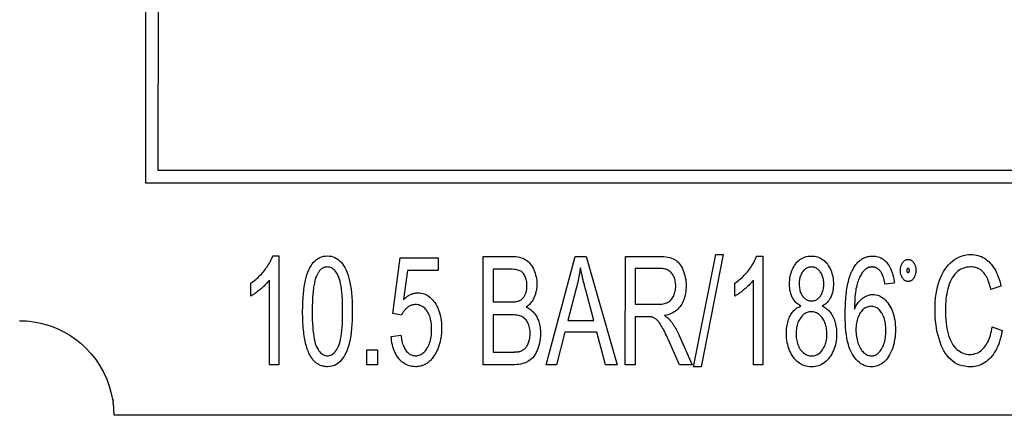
# Model space of a CAD drawing. Header units: millimetres. Extents: x 266 to 437, y 88 to 323.
# Tile 5 of 9: x 312 to 326, y 303 to 309. Entities that reach past the tile are written whole.
import ezdxf

# ---------------------------------------------------------------- set-up
doc = ezdxf.new("R2010")
doc.units = ezdxf.units.MM
doc.layers.add('DETAIL', color=2, linetype='Continuous')

msp = doc.modelspace()

# ---------------------------------------------------------------- linework, layer by layer
at = {"layer": 'DETAIL'}
for p, q in [((314.133, 306.481), (314.134, 314.52)), ((314.301, 314.339), (314.299, 306.661)), ((314.299, 306.661), (333.954, 306.658)), ((334.134, 306.477), (314.133, 306.481)), ((315.884, 305.474), (315.967, 305.474)), ((315.967, 305.474), (315.967, 303.968)), ((317.541, 304.678), (317.643, 305.449)), ((317.643, 305.449), (318.166, 305.449)), ((318.166, 305.449), (318.166, 305.272)), ((318.787, 303.968), (318.787, 305.468)), ((318.787, 305.468), (319.182, 305.468)), ((319.656, 303.968), (320.059, 305.468)), ((320.059, 305.468), (320.209, 305.468)), ((320.209, 305.468), (320.637, 303.968)), ((320.75, 303.968), (320.751, 305.468)), ((320.751, 305.468), (321.216, 305.468)), ((321.693, 303.942), (321.998, 305.493)), ((322.102, 305.493), (321.798, 303.942)), ((321.998, 305.493), (322.102, 305.493)), ((322.564, 305.473), (322.647, 305.473)), ((322.647, 305.473), (322.647, 303.967)), ((319.136, 305.291), (318.926, 305.291)), ((318.926, 305.291), (318.926, 304.838)), ((321.222, 305.302), (320.889, 305.302)), ((320.889, 305.302), (320.889, 304.806)), ((317.745, 305.273), (317.689, 304.87)), ((318.166, 305.272), (317.745, 305.273)), ((315.58, 304.92), (315.58, 305.098)), ((315.838, 303.968), (315.838, 305.141)), ((320.074, 305.024), (319.957, 304.583)), ((322.261, 304.919), (322.261, 305.097)), ((322.518, 303.967), (322.518, 305.14)), ((324.463, 305.099), (324.335, 305.084)), ((325.935, 305.056), (325.798, 305.009)), ((320.315, 304.583), (320.205, 304.999)), ((318.926, 304.838), (319.153, 304.838)), ((320.889, 304.806), (321.187, 304.806)), ((317.662, 304.655), (317.541, 304.678)), ((319.168, 304.661), (318.926, 304.661)), ((318.926, 304.661), (318.926, 304.145)), ((320.889, 304.634), (320.889, 303.968)), ((321.05, 304.634), (320.889, 304.634)), ((312.388, 304.579), (312.391, 304.579)), ((319.957, 304.583), (320.315, 304.583)), ((325.815, 304.494), (325.953, 304.443)), ((317.518, 304.361), (317.653, 304.377)), ((319.917, 304.422), (319.802, 303.968)), ((320.358, 304.422), (319.917, 304.422)), ((320.479, 303.968), (320.358, 304.422)), ((321.492, 304.376), (321.674, 303.967)), ((321.5, 303.967), (321.362, 304.28)), ((317.183, 303.968), (317.183, 304.177)), ((317.183, 304.177), (317.33, 304.177)), ((317.33, 304.177), (317.33, 303.968)), ((318.926, 304.145), (319.187, 304.145)), ((315.967, 303.968), (315.838, 303.968)), ((317.33, 303.968), (317.183, 303.968)), ((319.187, 303.968), (318.787, 303.968)), ((319.802, 303.968), (319.656, 303.968)), ((320.637, 303.968), (320.479, 303.968)), ((320.889, 303.968), (320.75, 303.968)), ((321.674, 303.967), (321.5, 303.967)), ((321.798, 303.942), (321.693, 303.942)), ((322.647, 303.967), (322.518, 303.967)), ((313.688, 303.478), (313.674, 303.473)), ((313.688, 303.278), (362.368, 303.27))]:
    msp.add_line(p, q, dxfattribs=at)
at = {"layer": 'DETAIL', "flags": 128}
for points in [[(315.58, 305.098), (315.598, 305.11), (315.616, 305.123), (315.633, 305.136), (315.649, 305.149), (315.666, 305.163), (315.681, 305.178), (315.697, 305.193), (315.712, 305.208), (315.727, 305.224), (315.741, 305.24), (315.755, 305.256), (315.769, 305.273), (315.782, 305.291), (315.795, 305.308), (315.807, 305.325), (315.818, 305.342), (315.828, 305.359), (315.838, 305.375), (315.848, 305.392), (315.856, 305.409), (315.864, 305.425), (315.871, 305.442), (315.878, 305.458), (315.884, 305.474)], [(316.296, 304.708), (316.297, 304.773), (316.299, 304.835), (316.302, 304.893), (316.306, 304.948), (316.311, 305), (316.318, 305.049), (316.326, 305.095), (316.335, 305.137), (316.345, 305.176), (316.356, 305.213), (316.368, 305.248), (316.382, 305.28), (316.397, 305.31), (316.413, 305.338), (316.43, 305.364), (316.448, 305.387), (316.468, 305.407), (316.489, 305.425), (316.511, 305.44), (316.534, 305.452), (316.558, 305.462), (316.584, 305.469), (316.611, 305.473), (316.639, 305.474)], [(316.639, 305.474), (316.667, 305.473), (316.693, 305.469), (316.718, 305.462), (316.742, 305.452), (316.765, 305.44), (316.787, 305.425), (316.807, 305.408), (316.827, 305.388), (316.845, 305.366), (316.862, 305.341), (316.878, 305.315), (316.892, 305.285), (316.906, 305.254), (316.918, 305.22), (316.93, 305.184), (316.94, 305.146), (316.949, 305.105), (316.958, 305.062), (316.965, 305.016), (316.971, 304.965), (316.975, 304.908), (316.978, 304.846), (316.98, 304.78), (316.981, 304.708)], [(319.182, 305.468), (319.211, 305.467), (319.239, 305.465), (319.265, 305.461), (319.29, 305.456), (319.313, 305.45), (319.335, 305.442), (319.356, 305.433), (319.375, 305.422), (319.392, 305.41), (319.409, 305.396), (319.425, 305.381), (319.439, 305.364), (319.453, 305.346), (319.466, 305.326), (319.478, 305.305), (319.488, 305.282), (319.498, 305.258), (319.506, 305.234), (319.513, 305.21), (319.519, 305.185), (319.524, 305.16), (319.527, 305.135), (319.529, 305.109), (319.529, 305.084)], [(321.216, 305.468), (321.25, 305.467), (321.282, 305.465), (321.312, 305.462), (321.34, 305.457), (321.365, 305.452), (321.389, 305.445), (321.41, 305.436), (321.43, 305.427), (321.447, 305.416), (321.464, 305.403), (321.48, 305.388), (321.495, 305.371), (321.509, 305.352), (321.523, 305.331), (321.535, 305.309), (321.546, 305.284), (321.556, 305.258), (321.565, 305.231), (321.573, 305.204), (321.579, 305.176), (321.584, 305.148), (321.587, 305.119), (321.589, 305.089), (321.59, 305.058)], [(322.261, 305.097), (322.278, 305.109), (322.296, 305.122), (322.313, 305.135), (322.329, 305.148), (322.346, 305.162), (322.362, 305.177), (322.377, 305.192), (322.392, 305.207), (322.407, 305.223), (322.422, 305.239), (322.436, 305.255), (322.449, 305.272), (322.463, 305.29), (322.475, 305.307), (322.487, 305.324), (322.498, 305.341), (322.509, 305.358), (322.519, 305.374), (322.528, 305.391), (322.536, 305.408), (322.544, 305.424), (322.551, 305.44), (322.558, 305.457), (322.564, 305.473)], [(323.018, 305.087), (323.018, 305.113), (323.02, 305.14), (323.023, 305.165), (323.027, 305.19), (323.032, 305.214), (323.038, 305.237), (323.046, 305.26), (323.054, 305.281), (323.064, 305.302), (323.075, 305.323), (323.087, 305.343), (323.1, 305.361), (323.114, 305.379), (323.129, 305.396), (323.145, 305.41), (323.161, 305.423), (323.178, 305.435), (323.196, 305.445), (323.214, 305.454), (323.234, 305.461), (323.254, 305.466), (323.275, 305.47), (323.296, 305.472), (323.318, 305.473)], [(323.318, 305.473), (323.341, 305.472), (323.363, 305.47), (323.384, 305.466), (323.404, 305.46), (323.424, 305.453), (323.443, 305.444), (323.461, 305.434), (323.478, 305.422), (323.495, 305.409), (323.511, 305.394), (323.526, 305.377), (323.54, 305.359), (323.553, 305.34), (323.566, 305.32), (323.577, 305.299), (323.586, 305.278), (323.595, 305.256), (323.603, 305.233), (323.609, 305.209), (323.614, 305.185), (323.618, 305.16), (323.621, 305.135), (323.623, 305.109), (323.624, 305.082)], [(323.899, 305.301), (323.907, 305.315), (323.916, 305.329), (323.925, 305.341), (323.934, 305.354), (323.943, 305.365), (323.953, 305.376), (323.962, 305.387), (323.972, 305.397), (323.983, 305.406), (323.993, 305.414), (324.004, 305.422), (324.015, 305.43), (324.026, 305.437), (324.037, 305.443), (324.049, 305.449), (324.061, 305.454), (324.073, 305.458), (324.085, 305.462), (324.098, 305.465), (324.111, 305.468), (324.124, 305.47), (324.137, 305.472), (324.151, 305.472), (324.164, 305.473)], [(324.164, 305.473), (324.185, 305.472), (324.204, 305.47), (324.223, 305.467), (324.242, 305.462), (324.26, 305.455), (324.277, 305.448), (324.293, 305.439), (324.309, 305.429), (324.325, 305.417), (324.34, 305.404), (324.354, 305.389), (324.367, 305.373), (324.38, 305.356), (324.392, 305.338), (324.403, 305.319), (324.413, 305.299), (324.423, 305.277), (324.431, 305.255), (324.438, 305.232), (324.445, 305.207), (324.451, 305.182), (324.456, 305.155), (324.46, 305.127), (324.463, 305.099)], [(324.548, 305.273), (324.548, 305.283), (324.549, 305.294), (324.55, 305.304), (324.551, 305.313), (324.553, 305.323), (324.556, 305.332), (324.559, 305.341), (324.562, 305.35), (324.566, 305.358), (324.57, 305.366), (324.574, 305.374), (324.58, 305.382), (324.585, 305.389), (324.59, 305.395), (324.596, 305.401), (324.602, 305.406), (324.608, 305.411), (324.614, 305.415), (324.621, 305.419), (324.627, 305.421), (324.634, 305.424), (324.641, 305.425), (324.648, 305.426), (324.655, 305.426)], [(324.655, 305.426), (324.662, 305.426), (324.669, 305.425), (324.676, 305.424), (324.683, 305.421), (324.69, 305.419), (324.696, 305.415), (324.703, 305.411), (324.709, 305.406), (324.714, 305.401), (324.72, 305.395), (324.726, 305.389), (324.731, 305.382), (324.736, 305.374), (324.74, 305.366), (324.744, 305.358), (324.748, 305.349), (324.751, 305.341), (324.754, 305.332), (324.757, 305.323), (324.759, 305.313), (324.76, 305.304), (324.761, 305.294), (324.762, 305.283), (324.762, 305.273)], [(325.026, 304.728), (325.027, 304.786), (325.03, 304.842), (325.035, 304.896), (325.042, 304.948), (325.051, 304.998), (325.061, 305.046), (325.074, 305.093), (325.089, 305.138), (325.105, 305.18), (325.123, 305.22), (325.143, 305.257), (325.164, 305.291), (325.187, 305.323), (325.212, 305.352), (325.239, 305.379), (325.267, 305.403), (325.296, 305.424), (325.326, 305.442), (325.357, 305.458), (325.389, 305.471), (325.421, 305.48), (325.454, 305.487), (325.487, 305.492), (325.521, 305.493)], [(325.521, 305.493), (325.547, 305.492), (325.572, 305.49), (325.597, 305.486), (325.62, 305.48), (325.643, 305.473), (325.666, 305.464), (325.687, 305.454), (325.708, 305.442), (325.729, 305.428), (325.748, 305.413), (325.767, 305.397), (325.785, 305.378), (325.803, 305.358), (325.819, 305.337), (325.835, 305.315), (325.85, 305.291), (325.864, 305.266), (325.877, 305.24), (325.889, 305.213), (325.9, 305.184), (325.91, 305.154), (325.919, 305.123), (325.928, 305.09), (325.935, 305.056)], [(316.637, 305.322), (316.63, 305.322), (316.623, 305.321), (316.615, 305.32), (316.609, 305.319), (316.602, 305.317), (316.595, 305.315), (316.589, 305.313), (316.582, 305.31), (316.576, 305.307), (316.57, 305.303), (316.563, 305.299), (316.557, 305.295), (316.552, 305.29), (316.546, 305.285), (316.54, 305.28), (316.535, 305.274), (316.529, 305.268), (316.524, 305.261), (316.519, 305.255), (316.514, 305.247), (316.509, 305.24), (316.504, 305.232), (316.5, 305.223), (316.495, 305.214)], [(316.848, 304.708), (316.848, 304.768), (316.847, 304.824), (316.845, 304.878), (316.842, 304.927), (316.838, 304.973), (316.833, 305.016), (316.828, 305.055), (316.821, 305.091), (316.814, 305.124), (316.806, 305.153), (316.798, 305.178), (316.788, 305.2), (316.778, 305.22), (316.767, 305.237), (316.756, 305.253), (316.744, 305.268), (316.732, 305.28), (316.72, 305.291), (316.707, 305.301), (316.694, 305.308), (316.68, 305.314), (316.666, 305.319), (316.652, 305.321), (316.637, 305.322)], [(319.392, 305.061), (319.392, 305.079), (319.391, 305.097), (319.389, 305.114), (319.386, 305.131), (319.382, 305.147), (319.378, 305.162), (319.373, 305.177), (319.367, 305.192), (319.36, 305.205), (319.353, 305.218), (319.345, 305.229), (319.337, 305.239), (319.327, 305.249), (319.317, 305.257), (319.307, 305.264), (319.296, 305.269), (319.283, 305.274), (319.268, 305.279), (319.252, 305.282), (319.233, 305.285), (319.212, 305.288), (319.189, 305.289), (319.163, 305.29), (319.136, 305.291)], [(320.131, 305.31), (320.129, 305.298), (320.127, 305.286), (320.125, 305.274), (320.123, 305.262), (320.121, 305.25), (320.119, 305.238), (320.117, 305.226), (320.115, 305.214), (320.113, 305.202), (320.11, 305.19), (320.108, 305.178), (320.106, 305.166), (320.103, 305.155), (320.101, 305.143), (320.098, 305.131), (320.096, 305.119), (320.093, 305.107), (320.091, 305.095), (320.088, 305.083), (320.085, 305.071), (320.082, 305.06), (320.079, 305.048), (320.077, 305.036), (320.074, 305.024)], [(320.205, 304.999), (320.201, 305.015), (320.197, 305.03), (320.193, 305.045), (320.189, 305.06), (320.185, 305.075), (320.182, 305.09), (320.178, 305.104), (320.175, 305.118), (320.171, 305.132), (320.168, 305.145), (320.165, 305.158), (320.161, 305.172), (320.158, 305.184), (320.155, 305.197), (320.153, 305.209), (320.15, 305.221), (320.147, 305.233), (320.144, 305.245), (320.142, 305.256), (320.14, 305.268), (320.137, 305.279), (320.135, 305.289), (320.133, 305.3), (320.131, 305.31)], [(321.447, 305.058), (321.446, 305.076), (321.445, 305.093), (321.443, 305.109), (321.441, 305.125), (321.437, 305.14), (321.433, 305.155), (321.428, 305.169), (321.423, 305.183), (321.416, 305.196), (321.409, 305.209), (321.401, 305.221), (321.392, 305.233), (321.383, 305.244), (321.373, 305.254), (321.361, 305.263), (321.349, 305.271), (321.336, 305.278), (321.323, 305.285), (321.308, 305.29), (321.292, 305.294), (321.276, 305.297), (321.259, 305.3), (321.241, 305.301), (321.222, 305.302)], [(323.321, 305.322), (323.308, 305.321), (323.297, 305.32), (323.285, 305.318), (323.274, 305.314), (323.263, 305.31), (323.253, 305.305), (323.243, 305.299), (323.233, 305.292), (323.224, 305.284), (323.215, 305.275), (323.206, 305.265), (323.198, 305.255), (323.191, 305.243), (323.184, 305.231), (323.177, 305.219), (323.172, 305.207), (323.167, 305.194), (323.162, 305.181), (323.159, 305.167), (323.156, 305.153), (323.153, 305.139), (323.152, 305.124), (323.151, 305.109), (323.15, 305.093)], [(323.491, 305.083), (323.491, 305.1), (323.49, 305.116), (323.488, 305.131), (323.486, 305.147), (323.483, 305.161), (323.479, 305.176), (323.474, 305.19), (323.469, 305.203), (323.464, 305.216), (323.457, 305.229), (323.45, 305.241), (323.442, 305.253), (323.434, 305.264), (323.425, 305.274), (323.417, 305.283), (323.407, 305.291), (323.398, 305.298), (323.388, 305.305), (323.377, 305.31), (323.367, 305.314), (323.356, 305.318), (323.344, 305.32), (323.333, 305.321), (323.321, 305.322)], [(323.786, 304.669), (323.786, 304.705), (323.787, 304.74), (323.788, 304.774), (323.789, 304.807), (323.791, 304.84), (323.793, 304.872), (323.796, 304.902), (323.798, 304.932), (323.802, 304.962), (323.806, 304.99), (323.81, 305.018), (323.814, 305.044), (323.819, 305.07), (323.824, 305.095), (323.83, 305.12), (323.836, 305.143), (323.843, 305.166), (323.85, 305.188), (323.857, 305.209), (323.865, 305.229), (323.873, 305.248), (323.881, 305.267), (323.89, 305.284), (323.899, 305.301)], [(324.156, 305.322), (324.151, 305.322), (324.146, 305.321), (324.141, 305.321), (324.136, 305.32), (324.131, 305.32), (324.126, 305.319), (324.122, 305.318), (324.117, 305.316), (324.112, 305.315), (324.107, 305.313), (324.103, 305.312), (324.098, 305.31), (324.094, 305.307), (324.089, 305.305), (324.085, 305.303), (324.08, 305.3), (324.076, 305.297), (324.071, 305.294), (324.067, 305.291), (324.063, 305.288), (324.059, 305.284), (324.055, 305.281), (324.051, 305.277), (324.047, 305.273)], [(324.286, 305.243), (324.281, 305.249), (324.277, 305.256), (324.272, 305.261), (324.267, 305.267), (324.263, 305.272), (324.258, 305.277), (324.253, 305.282), (324.248, 305.287), (324.243, 305.291), (324.238, 305.295), (324.232, 305.299), (324.227, 305.302), (324.222, 305.305), (324.216, 305.308), (324.21, 305.311), (324.205, 305.313), (324.199, 305.315), (324.193, 305.317), (324.187, 305.318), (324.181, 305.32), (324.175, 305.321), (324.169, 305.321), (324.163, 305.322), (324.156, 305.322)], [(324.655, 305.3), (324.653, 305.3), (324.652, 305.3), (324.65, 305.3), (324.649, 305.3), (324.648, 305.299), (324.647, 305.299), (324.645, 305.298), (324.644, 305.297), (324.643, 305.297), (324.642, 305.296), (324.642, 305.295), (324.641, 305.294), (324.64, 305.292), (324.639, 305.291), (324.639, 305.29), (324.638, 305.288), (324.638, 305.287), (324.637, 305.285), (324.637, 305.283), (324.637, 305.281), (324.636, 305.279), (324.636, 305.277), (324.636, 305.275), (324.636, 305.273)], [(324.674, 305.273), (324.674, 305.275), (324.674, 305.277), (324.673, 305.279), (324.673, 305.281), (324.673, 305.283), (324.672, 305.285), (324.672, 305.287), (324.672, 305.288), (324.671, 305.29), (324.67, 305.291), (324.67, 305.292), (324.669, 305.294), (324.668, 305.295), (324.667, 305.296), (324.666, 305.297), (324.665, 305.297), (324.664, 305.298), (324.663, 305.299), (324.662, 305.299), (324.661, 305.3), (324.659, 305.3), (324.658, 305.3), (324.656, 305.3), (324.655, 305.3)], [(325.518, 305.323), (325.488, 305.321), (325.46, 305.318), (325.433, 305.311), (325.407, 305.302), (325.382, 305.29), (325.359, 305.276), (325.337, 305.259), (325.316, 305.24), (325.297, 305.218), (325.279, 305.195), (325.262, 305.17), (325.247, 305.143), (325.234, 305.114), (325.222, 305.084), (325.211, 305.052), (325.202, 305.018), (325.195, 304.983), (325.188, 304.947), (325.182, 304.912), (325.177, 304.876), (325.174, 304.84), (325.171, 304.803), (325.17, 304.766), (325.169, 304.729)], [(325.798, 305.009), (325.792, 305.036), (325.785, 305.061), (325.778, 305.086), (325.77, 305.109), (325.762, 305.13), (325.753, 305.151), (325.744, 305.17), (325.735, 305.188), (325.725, 305.205), (325.714, 305.22), (325.704, 305.235), (325.692, 305.248), (325.68, 305.26), (325.668, 305.271), (325.655, 305.281), (325.642, 305.289), (325.628, 305.297), (325.614, 305.304), (325.599, 305.31), (325.584, 305.314), (325.568, 305.318), (325.552, 305.321), (325.535, 305.322), (325.518, 305.323)], [(316.495, 305.214), (316.49, 305.203), (316.485, 305.19), (316.48, 305.177), (316.475, 305.162), (316.47, 305.147), (316.466, 305.131), (316.462, 305.115), (316.458, 305.097), (316.455, 305.079), (316.451, 305.06), (316.448, 305.04), (316.445, 305.019), (316.443, 304.998), (316.44, 304.975), (316.438, 304.952), (316.436, 304.928), (316.434, 304.904), (316.433, 304.878), (316.432, 304.852), (316.431, 304.825), (316.43, 304.797), (316.429, 304.768), (316.429, 304.738), (316.429, 304.708)], [(324.047, 305.273), (324.037, 305.262), (324.027, 305.25), (324.018, 305.238), (324.009, 305.224), (324, 305.21), (323.992, 305.195), (323.984, 305.179), (323.977, 305.162), (323.97, 305.145), (323.963, 305.127), (323.957, 305.107), (323.951, 305.087), (323.945, 305.066), (323.94, 305.044), (323.935, 305.02), (323.931, 304.995), (323.927, 304.968), (323.924, 304.939), (323.921, 304.91), (323.918, 304.879), (323.917, 304.846), (323.915, 304.812), (323.914, 304.777), (323.914, 304.74)], [(324.335, 305.084), (324.333, 305.093), (324.332, 305.102), (324.33, 305.11), (324.329, 305.119), (324.327, 305.127), (324.325, 305.135), (324.323, 305.142), (324.322, 305.15), (324.32, 305.157), (324.318, 305.164), (324.316, 305.171), (324.314, 305.178), (324.312, 305.185), (324.31, 305.191), (324.307, 305.197), (324.305, 305.203), (324.303, 305.209), (324.301, 305.214), (324.298, 305.219), (324.296, 305.225), (324.293, 305.229), (324.291, 305.234), (324.288, 305.239), (324.286, 305.243)], [(324.655, 305.121), (324.648, 305.121), (324.641, 305.122), (324.634, 305.124), (324.627, 305.126), (324.621, 305.129), (324.614, 305.132), (324.608, 305.136), (324.602, 305.141), (324.596, 305.146), (324.59, 305.152), (324.585, 305.159), (324.58, 305.166), (324.574, 305.173), (324.57, 305.181), (324.566, 305.189), (324.562, 305.198), (324.559, 305.206), (324.556, 305.215), (324.553, 305.224), (324.551, 305.233), (324.55, 305.243), (324.549, 305.253), (324.548, 305.263), (324.548, 305.273)], [(324.636, 305.273), (324.636, 305.271), (324.636, 305.269), (324.636, 305.267), (324.637, 305.265), (324.637, 305.263), (324.637, 305.262), (324.638, 305.26), (324.638, 305.258), (324.639, 305.257), (324.639, 305.256), (324.64, 305.255), (324.641, 305.253), (324.642, 305.252), (324.642, 305.251), (324.643, 305.251), (324.644, 305.25), (324.645, 305.249), (324.647, 305.249), (324.648, 305.248), (324.649, 305.248), (324.65, 305.247), (324.652, 305.247), (324.653, 305.247), (324.655, 305.247)], [(324.655, 305.247), (324.656, 305.247), (324.658, 305.247), (324.659, 305.247), (324.661, 305.248), (324.662, 305.248), (324.663, 305.249), (324.664, 305.249), (324.665, 305.25), (324.666, 305.251), (324.667, 305.251), (324.668, 305.252), (324.669, 305.253), (324.67, 305.255), (324.67, 305.256), (324.671, 305.257), (324.672, 305.258), (324.672, 305.26), (324.672, 305.262), (324.673, 305.263), (324.673, 305.265), (324.673, 305.267), (324.674, 305.269), (324.674, 305.271), (324.674, 305.273)], [(324.762, 305.273), (324.762, 305.263), (324.761, 305.253), (324.76, 305.243), (324.758, 305.233), (324.757, 305.224), (324.754, 305.215), (324.751, 305.206), (324.748, 305.198), (324.744, 305.189), (324.74, 305.181), (324.736, 305.173), (324.731, 305.166), (324.726, 305.159), (324.72, 305.152), (324.714, 305.146), (324.709, 305.141), (324.702, 305.136), (324.696, 305.132), (324.69, 305.129), (324.683, 305.126), (324.676, 305.124), (324.669, 305.122), (324.662, 305.121), (324.655, 305.121)], [(315.838, 305.141), (315.83, 305.131), (315.821, 305.12), (315.813, 305.11), (315.803, 305.099), (315.794, 305.089), (315.784, 305.078), (315.774, 305.068), (315.763, 305.057), (315.752, 305.047), (315.74, 305.036), (315.728, 305.026), (315.716, 305.015), (315.704, 305.005), (315.691, 304.995), (315.679, 304.985), (315.668, 304.976), (315.656, 304.968), (315.645, 304.96), (315.633, 304.952), (315.622, 304.944), (315.612, 304.938), (315.601, 304.931), (315.591, 304.925), (315.58, 304.92)], [(319.286, 304.855), (319.294, 304.859), (319.303, 304.863), (319.311, 304.868), (319.318, 304.873), (319.325, 304.879), (319.332, 304.885), (319.338, 304.892), (319.345, 304.898), (319.35, 304.906), (319.356, 304.913), (319.361, 304.921), (319.365, 304.93), (319.37, 304.939), (319.374, 304.948), (319.377, 304.958), (319.38, 304.968), (319.383, 304.978), (319.386, 304.989), (319.388, 305), (319.389, 305.011), (319.391, 305.023), (319.391, 305.035), (319.392, 305.048), (319.392, 305.061)], [(319.529, 305.084), (319.529, 305.068), (319.528, 305.052), (319.527, 305.036), (319.525, 305.021), (319.523, 305.006), (319.52, 304.99), (319.517, 304.975), (319.513, 304.961), (319.509, 304.946), (319.504, 304.932), (319.499, 304.917), (319.493, 304.903), (319.486, 304.889), (319.48, 304.876), (319.472, 304.863), (319.464, 304.85), (319.456, 304.838), (319.447, 304.826), (319.437, 304.815), (319.427, 304.804), (319.417, 304.794), (319.406, 304.784), (319.394, 304.775), (319.382, 304.766)], [(321.187, 304.806), (321.211, 304.806), (321.233, 304.807), (321.253, 304.809), (321.273, 304.813), (321.291, 304.816), (321.307, 304.821), (321.323, 304.827), (321.337, 304.834), (321.35, 304.841), (321.362, 304.85), (321.374, 304.859), (321.384, 304.87), (321.394, 304.882), (321.403, 304.895), (321.411, 304.909), (321.419, 304.924), (321.425, 304.94), (321.431, 304.956), (321.436, 304.972), (321.44, 304.989), (321.443, 305.006), (321.445, 305.023), (321.446, 305.04), (321.447, 305.058)], [(321.59, 305.058), (321.589, 305.032), (321.588, 305.006), (321.585, 304.981), (321.582, 304.957), (321.577, 304.934), (321.571, 304.911), (321.565, 304.889), (321.557, 304.867), (321.549, 304.847), (321.539, 304.827), (321.529, 304.807), (321.517, 304.789), (321.504, 304.771), (321.491, 304.755), (321.476, 304.739), (321.46, 304.725), (321.443, 304.712), (321.425, 304.7), (321.406, 304.689), (321.385, 304.679), (321.364, 304.67), (321.342, 304.662), (321.318, 304.656), (321.293, 304.65)], [(322.518, 305.14), (322.51, 305.13), (322.502, 305.119), (322.493, 305.109), (322.484, 305.098), (322.474, 305.088), (322.464, 305.077), (322.454, 305.067), (322.443, 305.056), (322.432, 305.046), (322.42, 305.035), (322.409, 305.025), (322.396, 305.014), (322.384, 305.004), (322.372, 304.994), (322.36, 304.984), (322.348, 304.975), (322.336, 304.967), (322.325, 304.958), (322.314, 304.951), (322.303, 304.943), (322.292, 304.937), (322.281, 304.93), (322.271, 304.924), (322.261, 304.919)], [(323.175, 304.781), (323.162, 304.789), (323.15, 304.796), (323.138, 304.805), (323.127, 304.813), (323.116, 304.823), (323.106, 304.832), (323.096, 304.843), (323.087, 304.853), (323.078, 304.865), (323.071, 304.876), (323.063, 304.889), (323.056, 304.901), (323.05, 304.914), (323.045, 304.928), (323.039, 304.942), (323.035, 304.956), (323.031, 304.971), (323.027, 304.986), (323.024, 305.002), (323.022, 305.018), (323.02, 305.035), (323.019, 305.052), (323.018, 305.069), (323.018, 305.087)], [(323.15, 305.093), (323.151, 305.076), (323.152, 305.059), (323.153, 305.043), (323.155, 305.027), (323.158, 305.011), (323.162, 304.997), (323.166, 304.983), (323.171, 304.969), (323.177, 304.956), (323.183, 304.943), (323.19, 304.931), (323.198, 304.92), (323.206, 304.909), (323.214, 304.899), (323.223, 304.89), (323.233, 304.882), (323.242, 304.875), (323.252, 304.869), (323.263, 304.864), (323.274, 304.86), (323.285, 304.856), (323.297, 304.854), (323.309, 304.853), (323.322, 304.852)], [(323.322, 304.852), (323.334, 304.853), (323.346, 304.854), (323.358, 304.856), (323.369, 304.86), (323.38, 304.864), (323.39, 304.869), (323.4, 304.875), (323.41, 304.882), (323.419, 304.89), (323.428, 304.899), (323.436, 304.908), (323.444, 304.919), (323.452, 304.93), (323.458, 304.942), (323.465, 304.954), (323.47, 304.967), (323.475, 304.98), (323.479, 304.993), (323.483, 305.007), (323.486, 305.022), (323.488, 305.036), (323.49, 305.051), (323.491, 305.067), (323.491, 305.083)], [(323.624, 305.082), (323.623, 305.065), (323.622, 305.048), (323.621, 305.031), (323.619, 305.015), (323.617, 305), (323.614, 304.985), (323.611, 304.97), (323.607, 304.955), (323.602, 304.941), (323.597, 304.927), (323.591, 304.914), (323.585, 304.901), (323.579, 304.888), (323.571, 304.876), (323.564, 304.864), (323.555, 304.853), (323.546, 304.842), (323.537, 304.832), (323.527, 304.822), (323.517, 304.813), (323.506, 304.804), (323.494, 304.796), (323.482, 304.788), (323.469, 304.781)], [(317.689, 304.87), (317.697, 304.878), (317.705, 304.885), (317.713, 304.892), (317.721, 304.899), (317.729, 304.905), (317.737, 304.911), (317.745, 304.917), (317.753, 304.922), (317.761, 304.927), (317.769, 304.932), (317.778, 304.936), (317.786, 304.94), (317.794, 304.944), (317.803, 304.948), (317.811, 304.951), (317.819, 304.953), (317.828, 304.956), (317.836, 304.958), (317.845, 304.96), (317.853, 304.961), (317.862, 304.962), (317.87, 304.963), (317.879, 304.964), (317.888, 304.964)], [(317.888, 304.964), (317.91, 304.963), (317.933, 304.96), (317.954, 304.955), (317.975, 304.949), (317.995, 304.94), (318.015, 304.93), (318.034, 304.918), (318.053, 304.903), (318.07, 304.887), (318.088, 304.869), (318.104, 304.849), (318.12, 304.828), (318.135, 304.805), (318.149, 304.78), (318.162, 304.755), (318.173, 304.728), (318.182, 304.701), (318.191, 304.672), (318.198, 304.643), (318.204, 304.612), (318.209, 304.58), (318.212, 304.547), (318.214, 304.513), (318.215, 304.478)], [(323.914, 304.74), (323.922, 304.757), (323.93, 304.772), (323.939, 304.788), (323.947, 304.802), (323.957, 304.816), (323.966, 304.829), (323.976, 304.841), (323.986, 304.852), (323.996, 304.863), (324.006, 304.873), (324.017, 304.882), (324.028, 304.891), (324.04, 304.899), (324.051, 304.906), (324.062, 304.912), (324.074, 304.918), (324.085, 304.923), (324.097, 304.928), (324.109, 304.931), (324.121, 304.935), (324.133, 304.937), (324.145, 304.939), (324.157, 304.94), (324.169, 304.94)], [(324.169, 304.94), (324.19, 304.939), (324.211, 304.936), (324.231, 304.931), (324.251, 304.925), (324.27, 304.916), (324.288, 304.906), (324.307, 304.894), (324.324, 304.88), (324.341, 304.864), (324.358, 304.846), (324.374, 304.826), (324.389, 304.804), (324.403, 304.781), (324.417, 304.757), (324.429, 304.732), (324.439, 304.705), (324.449, 304.678), (324.457, 304.649), (324.464, 304.619), (324.47, 304.588), (324.474, 304.557), (324.477, 304.523), (324.479, 304.489), (324.48, 304.454)], [(317.853, 304.802), (317.843, 304.801), (317.833, 304.8), (317.823, 304.799), (317.813, 304.797), (317.803, 304.794), (317.794, 304.791), (317.784, 304.788), (317.775, 304.783), (317.766, 304.779), (317.758, 304.773), (317.749, 304.767), (317.741, 304.761), (317.733, 304.754), (317.725, 304.747), (317.717, 304.739), (317.71, 304.731), (317.703, 304.723), (317.696, 304.714), (317.69, 304.705), (317.684, 304.696), (317.678, 304.686), (317.672, 304.676), (317.667, 304.666), (317.662, 304.655)], [(318.077, 304.461), (318.077, 304.487), (318.076, 304.512), (318.074, 304.536), (318.071, 304.559), (318.067, 304.581), (318.062, 304.602), (318.056, 304.622), (318.05, 304.642), (318.043, 304.66), (318.035, 304.678), (318.026, 304.694), (318.016, 304.71), (318.005, 304.725), (317.994, 304.738), (317.982, 304.75), (317.97, 304.761), (317.957, 304.77), (317.944, 304.779), (317.93, 304.786), (317.916, 304.791), (317.901, 304.796), (317.886, 304.799), (317.87, 304.801), (317.853, 304.802)], [(319.153, 304.838), (319.161, 304.838), (319.168, 304.838), (319.176, 304.838), (319.183, 304.838), (319.19, 304.839), (319.196, 304.839), (319.203, 304.839), (319.209, 304.84), (319.215, 304.84), (319.221, 304.841), (319.227, 304.841), (319.233, 304.842), (319.238, 304.843), (319.243, 304.844), (319.248, 304.845), (319.253, 304.845), (319.258, 304.846), (319.263, 304.848), (319.267, 304.849), (319.271, 304.85), (319.275, 304.851), (319.279, 304.852), (319.282, 304.854), (319.286, 304.855)], [(319.382, 304.766), (319.397, 304.759), (319.412, 304.751), (319.427, 304.742), (319.44, 304.733), (319.453, 304.723), (319.466, 304.712), (319.478, 304.7), (319.489, 304.688), (319.5, 304.674), (319.51, 304.66), (319.519, 304.645), (319.528, 304.63), (319.536, 304.613), (319.544, 304.597), (319.551, 304.58), (319.557, 304.562), (319.562, 304.544), (319.567, 304.525), (319.571, 304.506), (319.574, 304.486), (319.576, 304.466), (319.578, 304.445), (319.579, 304.424), (319.58, 304.402)], [(322.975, 304.402), (322.976, 304.426), (322.977, 304.449), (322.978, 304.472), (322.981, 304.494), (322.984, 304.515), (322.988, 304.536), (322.993, 304.556), (322.998, 304.576), (323.004, 304.594), (323.011, 304.613), (323.019, 304.63), (323.027, 304.647), (323.036, 304.663), (323.046, 304.678), (323.056, 304.692), (323.067, 304.706), (323.078, 304.718), (323.09, 304.73), (323.103, 304.741), (323.116, 304.751), (323.13, 304.76), (323.145, 304.768), (323.16, 304.775), (323.175, 304.781)], [(323.469, 304.781), (323.485, 304.773), (323.5, 304.765), (323.514, 304.755), (323.528, 304.745), (323.541, 304.734), (323.554, 304.723), (323.566, 304.71), (323.577, 304.697), (323.588, 304.683), (323.598, 304.668), (323.607, 304.652), (323.616, 304.636), (323.624, 304.619), (323.632, 304.601), (323.638, 304.583), (323.644, 304.565), (323.65, 304.545), (323.654, 304.526), (323.658, 304.505), (323.661, 304.485), (323.664, 304.463), (323.665, 304.441), (323.667, 304.419), (323.667, 304.396)], [(324.144, 304.778), (324.129, 304.777), (324.115, 304.775), (324.101, 304.772), (324.088, 304.768), (324.075, 304.762), (324.063, 304.755), (324.05, 304.747), (324.039, 304.738), (324.027, 304.727), (324.016, 304.715), (324.005, 304.702), (323.995, 304.688), (323.985, 304.673), (323.977, 304.656), (323.969, 304.64), (323.961, 304.622), (323.955, 304.603), (323.95, 304.584), (323.945, 304.564), (323.941, 304.544), (323.938, 304.522), (323.936, 304.5), (323.935, 304.477), (323.934, 304.453)], [(324.347, 304.443), (324.347, 304.468), (324.346, 304.493), (324.344, 304.516), (324.341, 304.539), (324.337, 304.561), (324.333, 304.582), (324.328, 304.602), (324.322, 304.621), (324.315, 304.639), (324.307, 304.656), (324.299, 304.672), (324.289, 304.688), (324.28, 304.702), (324.269, 304.715), (324.259, 304.727), (324.248, 304.738), (324.236, 304.747), (324.224, 304.755), (324.212, 304.762), (324.199, 304.768), (324.186, 304.772), (324.172, 304.775), (324.158, 304.777), (324.144, 304.778)], [(316.4, 304.097), (316.392, 304.114), (316.383, 304.131), (316.376, 304.148), (316.368, 304.167), (316.361, 304.186), (316.355, 304.206), (316.348, 304.227), (316.342, 304.249), (316.337, 304.272), (316.331, 304.295), (316.327, 304.319), (316.322, 304.344), (316.318, 304.37), (316.314, 304.397), (316.311, 304.424), (316.308, 304.453), (316.305, 304.482), (316.303, 304.512), (316.301, 304.542), (316.299, 304.574), (316.298, 304.606), (316.297, 304.639), (316.296, 304.673), (316.296, 304.708)], [(316.429, 304.708), (316.429, 304.648), (316.43, 304.591), (316.433, 304.538), (316.435, 304.489), (316.439, 304.442), (316.444, 304.4), (316.449, 304.36), (316.456, 304.325), (316.463, 304.292), (316.471, 304.263), (316.48, 304.238), (316.489, 304.216), (316.5, 304.196), (316.51, 304.179), (316.521, 304.163), (316.533, 304.148), (316.545, 304.135), (316.557, 304.124), (316.57, 304.115), (316.583, 304.108), (316.596, 304.102), (316.61, 304.097), (316.624, 304.095), (316.639, 304.094)], [(316.639, 304.094), (316.654, 304.095), (316.668, 304.097), (316.681, 304.102), (316.695, 304.108), (316.708, 304.115), (316.72, 304.125), (316.732, 304.136), (316.744, 304.148), (316.756, 304.163), (316.767, 304.179), (316.777, 304.197), (316.788, 304.216), (316.797, 304.238), (316.806, 304.264), (316.814, 304.293), (316.821, 304.325), (316.828, 304.361), (316.833, 304.4), (316.838, 304.443), (316.842, 304.489), (316.845, 304.539), (316.847, 304.592), (316.848, 304.648), (316.848, 304.708)], [(316.981, 304.708), (316.98, 304.643), (316.979, 304.582), (316.976, 304.524), (316.971, 304.469), (316.966, 304.418), (316.96, 304.369), (316.952, 304.324), (316.943, 304.281), (316.933, 304.242), (316.922, 304.205), (316.909, 304.17), (316.896, 304.138), (316.881, 304.108), (316.865, 304.08), (316.848, 304.054), (316.829, 304.031), (316.81, 304.01), (316.789, 303.993), (316.767, 303.977), (316.744, 303.965), (316.719, 303.955), (316.694, 303.949), (316.667, 303.944), (316.639, 303.943)], [(319.437, 304.403), (319.436, 304.424), (319.435, 304.444), (319.432, 304.463), (319.429, 304.481), (319.425, 304.499), (319.42, 304.516), (319.414, 304.533), (319.406, 304.549), (319.398, 304.563), (319.39, 304.577), (319.38, 304.59), (319.37, 304.601), (319.359, 304.611), (319.348, 304.621), (319.335, 304.629), (319.322, 304.635), (319.308, 304.641), (319.293, 304.647), (319.276, 304.651), (319.257, 304.654), (319.237, 304.657), (319.215, 304.659), (319.193, 304.66), (319.168, 304.661)], [(321.128, 304.627), (321.126, 304.628), (321.123, 304.628), (321.121, 304.629), (321.119, 304.629), (321.116, 304.63), (321.114, 304.63), (321.111, 304.631), (321.108, 304.631), (321.105, 304.631), (321.103, 304.632), (321.099, 304.632), (321.096, 304.632), (321.093, 304.633), (321.09, 304.633), (321.086, 304.633), (321.082, 304.633), (321.079, 304.633), (321.075, 304.634), (321.071, 304.634), (321.067, 304.634), (321.063, 304.634), (321.059, 304.634), (321.054, 304.634), (321.05, 304.634)], [(321.362, 304.28), (321.347, 304.312), (321.333, 304.343), (321.319, 304.372), (321.306, 304.399), (321.294, 304.423), (321.282, 304.446), (321.271, 304.467), (321.261, 304.486), (321.251, 304.503), (321.242, 304.519), (321.232, 304.534), (321.224, 304.547), (321.215, 304.559), (321.207, 304.569), (321.198, 304.579), (321.191, 304.587), (321.183, 304.594), (321.175, 304.6), (321.167, 304.606), (321.159, 304.611), (321.152, 304.616), (321.144, 304.62), (321.136, 304.624), (321.128, 304.627)], [(321.293, 304.65), (321.298, 304.647), (321.302, 304.644), (321.307, 304.641), (321.311, 304.637), (321.315, 304.634), (321.319, 304.631), (321.323, 304.628), (321.327, 304.625), (321.331, 304.622), (321.335, 304.619), (321.338, 304.616), (321.342, 304.613), (321.345, 304.609), (321.349, 304.606), (321.352, 304.603), (321.355, 304.6), (321.358, 304.597), (321.361, 304.594), (321.364, 304.591), (321.367, 304.588), (321.369, 304.585), (321.372, 304.582), (321.374, 304.579), (321.377, 304.576)], [(323.318, 304.701), (323.303, 304.701), (323.289, 304.699), (323.275, 304.696), (323.261, 304.692), (323.248, 304.686), (323.235, 304.68), (323.222, 304.672), (323.211, 304.663), (323.199, 304.653), (323.188, 304.642), (323.177, 304.629), (323.167, 304.615), (323.158, 304.601), (323.149, 304.586), (323.141, 304.57), (323.134, 304.553), (323.128, 304.536), (323.123, 304.519), (323.118, 304.501), (323.114, 304.482), (323.112, 304.462), (323.109, 304.442), (323.108, 304.422), (323.108, 304.401)], [(323.534, 304.394), (323.534, 304.416), (323.533, 304.437), (323.53, 304.458), (323.527, 304.478), (323.524, 304.497), (323.519, 304.516), (323.513, 304.534), (323.507, 304.551), (323.5, 304.568), (323.491, 304.584), (323.482, 304.599), (323.473, 304.614), (323.462, 304.628), (323.451, 304.641), (323.44, 304.652), (323.428, 304.663), (323.416, 304.672), (323.403, 304.679), (323.39, 304.686), (323.377, 304.691), (323.363, 304.696), (323.348, 304.699), (323.333, 304.701), (323.318, 304.701)], [(324.15, 303.942), (324.124, 303.943), (324.098, 303.947), (324.074, 303.952), (324.05, 303.961), (324.026, 303.971), (324.004, 303.984), (323.983, 303.999), (323.962, 304.017), (323.942, 304.037), (323.923, 304.059), (323.905, 304.084), (323.888, 304.111), (323.871, 304.141), (323.856, 304.174), (323.843, 304.209), (323.831, 304.248), (323.82, 304.29), (323.811, 304.335), (323.803, 304.383), (323.797, 304.434), (323.792, 304.488), (323.789, 304.546), (323.787, 304.606), (323.786, 304.669)], [(325.519, 303.942), (325.477, 303.943), (325.438, 303.948), (325.401, 303.956), (325.365, 303.966), (325.332, 303.98), (325.3, 303.997), (325.271, 304.017), (325.243, 304.041), (325.217, 304.067), (325.193, 304.096), (325.171, 304.127), (325.15, 304.162), (325.13, 304.199), (325.112, 304.238), (325.096, 304.281), (325.082, 304.326), (325.069, 304.374), (325.057, 304.422), (325.048, 304.471), (325.04, 304.52), (325.034, 304.571), (325.03, 304.623), (325.027, 304.675), (325.026, 304.728)], [(325.169, 304.729), (325.17, 304.682), (325.171, 304.637), (325.175, 304.593), (325.179, 304.551), (325.184, 304.51), (325.191, 304.47), (325.199, 304.432), (325.208, 304.396), (325.218, 304.361), (325.23, 304.329), (325.243, 304.299), (325.258, 304.271), (325.273, 304.245), (325.291, 304.222), (325.309, 304.201), (325.329, 304.182), (325.35, 304.166), (325.371, 304.152), (325.393, 304.139), (325.415, 304.13), (325.437, 304.122), (325.46, 304.116), (325.484, 304.113), (325.507, 304.112)], [(312.391, 304.579), (312.401, 304.579), (312.42, 304.578), (312.447, 304.577), (312.482, 304.575), (312.526, 304.571), (312.577, 304.565), (312.634, 304.555), (312.697, 304.541), (312.764, 304.523), (312.837, 304.499), (312.916, 304.466), (312.999, 304.426), (313.083, 304.377), (313.162, 304.323), (313.237, 304.263), (313.309, 304.196), (313.377, 304.122), (313.44, 304.042), (313.497, 303.957), (313.548, 303.866), (313.591, 303.772), (313.626, 303.674), (313.654, 303.574), (313.674, 303.473)], [(318.215, 304.478), (318.214, 304.461), (318.214, 304.444), (318.213, 304.428), (318.212, 304.411), (318.211, 304.395), (318.209, 304.379), (318.207, 304.363), (318.205, 304.348), (318.203, 304.332), (318.2, 304.317), (318.197, 304.302), (318.194, 304.287), (318.19, 304.273), (318.186, 304.258), (318.182, 304.244), (318.177, 304.23), (318.173, 304.216), (318.168, 304.202), (318.162, 304.189), (318.157, 304.176), (318.151, 304.163), (318.144, 304.15), (318.138, 304.137), (318.131, 304.125)], [(321.377, 304.576), (321.382, 304.569), (321.387, 304.562), (321.392, 304.555), (321.397, 304.548), (321.402, 304.541), (321.407, 304.533), (321.412, 304.526), (321.417, 304.518), (321.422, 304.51), (321.427, 304.502), (321.432, 304.494), (321.437, 304.486), (321.441, 304.477), (321.446, 304.469), (321.451, 304.46), (321.456, 304.451), (321.46, 304.442), (321.465, 304.433), (321.47, 304.424), (321.474, 304.415), (321.479, 304.405), (321.483, 304.395), (321.488, 304.386), (321.492, 304.376)], [(325.507, 304.112), (325.527, 304.113), (325.545, 304.115), (325.563, 304.118), (325.581, 304.123), (325.598, 304.129), (325.615, 304.136), (325.631, 304.145), (325.647, 304.155), (325.662, 304.166), (325.677, 304.179), (325.691, 304.193), (325.705, 304.208), (325.718, 304.225), (325.731, 304.243), (325.743, 304.262), (325.753, 304.282), (325.764, 304.304), (325.773, 304.327), (325.782, 304.352), (325.79, 304.378), (325.797, 304.405), (325.804, 304.433), (325.81, 304.463), (325.815, 304.494)], [(317.855, 303.943), (317.832, 303.944), (317.809, 303.946), (317.787, 303.95), (317.766, 303.956), (317.745, 303.963), (317.726, 303.972), (317.706, 303.982), (317.688, 303.994), (317.67, 304.007), (317.653, 304.022), (317.637, 304.039), (317.622, 304.057), (317.607, 304.077), (317.594, 304.097), (317.581, 304.119), (317.57, 304.142), (317.56, 304.166), (317.55, 304.19), (317.542, 304.216), (317.535, 304.243), (317.529, 304.271), (317.525, 304.3), (317.521, 304.33), (317.518, 304.361)], [(317.653, 304.377), (317.656, 304.354), (317.659, 304.332), (317.663, 304.311), (317.668, 304.291), (317.672, 304.272), (317.678, 304.253), (317.684, 304.236), (317.691, 304.22), (317.698, 304.205), (317.706, 304.19), (317.714, 304.177), (317.723, 304.165), (317.732, 304.153), (317.742, 304.143), (317.752, 304.134), (317.762, 304.125), (317.773, 304.118), (317.783, 304.112), (317.795, 304.106), (317.806, 304.102), (317.818, 304.098), (317.83, 304.096), (317.843, 304.094), (317.855, 304.094)], [(317.855, 304.094), (317.871, 304.095), (317.886, 304.097), (317.901, 304.1), (317.915, 304.105), (317.928, 304.111), (317.942, 304.119), (317.955, 304.128), (317.967, 304.139), (317.979, 304.15), (317.991, 304.164), (318.002, 304.178), (318.013, 304.194), (318.024, 304.212), (318.033, 304.23), (318.041, 304.249), (318.049, 304.269), (318.056, 304.29), (318.061, 304.311), (318.066, 304.334), (318.07, 304.357), (318.073, 304.382), (318.076, 304.407), (318.077, 304.434), (318.077, 304.461)], [(319.58, 304.402), (319.579, 304.368), (319.576, 304.334), (319.572, 304.301), (319.566, 304.269), (319.558, 304.237), (319.549, 304.207), (319.538, 304.178), (319.526, 304.151), (319.514, 304.127), (319.501, 304.105), (319.487, 304.085), (319.472, 304.067), (319.455, 304.052), (319.438, 304.037), (319.42, 304.024), (319.4, 304.012), (319.379, 304.002), (319.357, 303.993), (319.333, 303.985), (319.307, 303.979), (319.28, 303.974), (319.251, 303.971), (319.22, 303.969), (319.187, 303.968)], [(319.282, 304.152), (319.294, 304.155), (319.305, 304.159), (319.316, 304.164), (319.326, 304.168), (319.336, 304.174), (319.346, 304.18), (319.355, 304.186), (319.363, 304.193), (319.371, 304.201), (319.378, 304.209), (319.386, 304.218), (319.393, 304.228), (319.399, 304.239), (319.405, 304.251), (319.411, 304.263), (319.416, 304.276), (319.421, 304.29), (319.425, 304.305), (319.429, 304.32), (319.432, 304.336), (319.434, 304.352), (319.435, 304.368), (319.436, 304.386), (319.437, 304.403)], [(323.322, 303.942), (323.296, 303.943), (323.271, 303.946), (323.248, 303.95), (323.225, 303.957), (323.202, 303.965), (323.181, 303.975), (323.161, 303.987), (323.141, 304), (323.122, 304.016), (323.104, 304.033), (323.087, 304.053), (323.071, 304.074), (323.055, 304.096), (323.041, 304.119), (323.029, 304.143), (323.018, 304.168), (323.008, 304.194), (322.999, 304.221), (322.992, 304.249), (322.986, 304.278), (322.981, 304.307), (322.978, 304.338), (322.976, 304.369), (322.975, 304.402)], [(323.108, 304.401), (323.108, 304.381), (323.109, 304.361), (323.111, 304.342), (323.114, 304.323), (323.118, 304.304), (323.122, 304.285), (323.127, 304.266), (323.134, 304.248), (323.14, 304.23), (323.148, 304.213), (323.157, 304.197), (323.166, 304.182), (323.176, 304.169), (323.187, 304.156), (323.199, 304.144), (323.211, 304.134), (323.224, 304.124), (323.238, 304.116), (323.251, 304.109), (323.265, 304.103), (323.279, 304.099), (323.293, 304.095), (323.307, 304.094), (323.322, 304.093)], [(323.667, 304.396), (323.666, 304.364), (323.664, 304.334), (323.661, 304.304), (323.656, 304.275), (323.65, 304.246), (323.643, 304.219), (323.634, 304.193), (323.624, 304.167), (323.613, 304.142), (323.601, 304.118), (323.587, 304.095), (323.571, 304.073), (323.555, 304.052), (323.538, 304.033), (323.52, 304.016), (323.501, 304), (323.482, 303.987), (323.461, 303.975), (323.44, 303.965), (323.418, 303.957), (323.395, 303.95), (323.371, 303.946), (323.347, 303.943), (323.322, 303.942)], [(323.322, 304.093), (323.337, 304.094), (323.352, 304.095), (323.366, 304.098), (323.38, 304.102), (323.394, 304.108), (323.407, 304.114), (323.419, 304.122), (323.431, 304.131), (323.443, 304.141), (323.454, 304.152), (323.465, 304.164), (323.475, 304.178), (323.484, 304.193), (323.493, 304.208), (323.501, 304.223), (323.508, 304.24), (323.514, 304.257), (323.519, 304.275), (323.524, 304.293), (323.528, 304.312), (323.531, 304.331), (323.533, 304.351), (323.534, 304.372), (323.534, 304.394)], [(323.934, 304.453), (323.935, 304.429), (323.936, 304.406), (323.938, 304.383), (323.941, 304.36), (323.945, 304.337), (323.95, 304.315), (323.956, 304.293), (323.962, 304.271), (323.97, 304.25), (323.978, 304.23), (323.987, 304.212), (323.996, 304.195), (324.006, 304.179), (324.017, 304.164), (324.029, 304.151), (324.041, 304.139), (324.054, 304.128), (324.067, 304.119), (324.08, 304.111), (324.093, 304.104), (324.107, 304.099), (324.12, 304.096), (324.134, 304.094), (324.148, 304.093)], [(324.148, 304.093), (324.162, 304.093), (324.175, 304.095), (324.188, 304.099), (324.2, 304.103), (324.213, 304.109), (324.224, 304.116), (324.236, 304.125), (324.247, 304.135), (324.258, 304.146), (324.269, 304.158), (324.279, 304.172), (324.289, 304.187), (324.298, 304.203), (324.307, 304.22), (324.314, 304.238), (324.321, 304.257), (324.327, 304.277), (324.333, 304.298), (324.337, 304.32), (324.341, 304.343), (324.344, 304.366), (324.346, 304.391), (324.347, 304.416), (324.347, 304.443)], [(324.48, 304.454), (324.479, 304.419), (324.477, 304.385), (324.474, 304.351), (324.469, 304.318), (324.463, 304.286), (324.456, 304.254), (324.447, 304.223), (324.437, 304.192), (324.426, 304.163), (324.413, 304.135), (324.4, 304.109), (324.386, 304.085), (324.371, 304.063), (324.355, 304.042), (324.338, 304.023), (324.32, 304.006), (324.301, 303.991), (324.281, 303.978), (324.261, 303.967), (324.24, 303.958), (324.219, 303.951), (324.197, 303.946), (324.174, 303.943), (324.15, 303.942)], [(325.953, 304.443), (325.946, 304.404), (325.937, 304.365), (325.927, 304.328), (325.917, 304.293), (325.905, 304.26), (325.892, 304.228), (325.879, 304.198), (325.864, 304.169), (325.849, 304.142), (325.832, 304.116), (325.815, 304.092), (325.796, 304.07), (325.777, 304.05), (325.757, 304.031), (325.736, 304.014), (325.715, 303.999), (325.693, 303.985), (325.67, 303.974), (325.646, 303.964), (325.622, 303.956), (325.597, 303.95), (325.572, 303.945), (325.546, 303.943), (325.519, 303.942)], [(316.639, 303.943), (316.626, 303.943), (316.614, 303.944), (316.602, 303.946), (316.59, 303.947), (316.578, 303.95), (316.567, 303.953), (316.556, 303.956), (316.545, 303.96), (316.534, 303.965), (316.524, 303.97), (316.513, 303.976), (316.503, 303.982), (316.493, 303.988), (316.484, 303.996), (316.474, 304.003), (316.465, 304.012), (316.456, 304.021), (316.448, 304.03), (316.439, 304.04), (316.431, 304.05), (316.423, 304.061), (316.415, 304.073), (316.407, 304.085), (316.4, 304.097)], [(318.131, 304.125), (318.123, 304.11), (318.114, 304.096), (318.105, 304.082), (318.095, 304.069), (318.086, 304.057), (318.076, 304.045), (318.066, 304.034), (318.056, 304.024), (318.045, 304.014), (318.034, 304.005), (318.023, 303.996), (318.012, 303.988), (318, 303.981), (317.988, 303.974), (317.976, 303.968), (317.964, 303.963), (317.951, 303.958), (317.938, 303.954), (317.925, 303.951), (317.912, 303.948), (317.898, 303.946), (317.884, 303.944), (317.87, 303.943), (317.855, 303.943)], [(319.187, 304.145), (319.193, 304.145), (319.198, 304.145), (319.204, 304.145), (319.209, 304.145), (319.214, 304.145), (319.219, 304.145), (319.223, 304.146), (319.228, 304.146), (319.232, 304.146), (319.237, 304.146), (319.241, 304.146), (319.245, 304.147), (319.249, 304.147), (319.253, 304.147), (319.256, 304.148), (319.26, 304.148), (319.263, 304.148), (319.266, 304.149), (319.269, 304.149), (319.272, 304.15), (319.275, 304.15), (319.277, 304.151), (319.28, 304.151), (319.282, 304.152)], [(313.674, 303.473), (313.675, 303.46), (313.677, 303.448), (313.679, 303.435), (313.68, 303.422), (313.681, 303.41), (313.683, 303.398), (313.684, 303.386), (313.685, 303.375), (313.685, 303.364), (313.686, 303.354), (313.686, 303.344), (313.687, 303.335), (313.687, 303.327), (313.688, 303.319), (313.688, 303.311), (313.688, 303.304), (313.688, 303.298), (313.688, 303.293), (313.688, 303.289), (313.688, 303.285), (313.688, 303.282), (313.688, 303.28), (313.688, 303.279), (313.688, 303.278)]]:
    msp.add_lwpolyline(points, dxfattribs=at)

doc.saveas('drawing.dxf')
